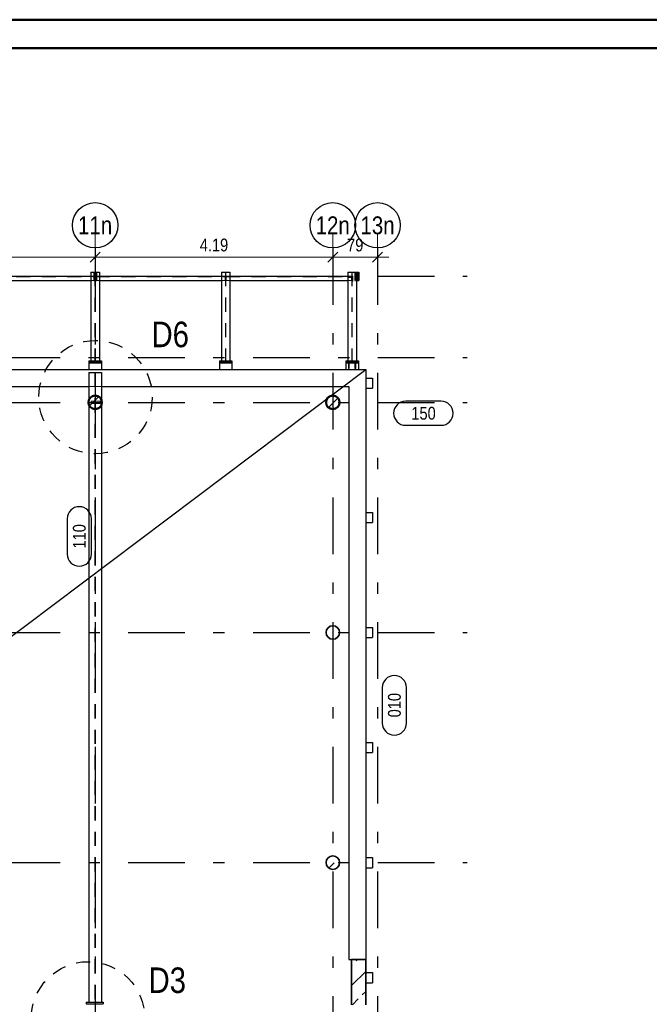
# Model space of a CAD drawing. Header units: millimetres. Extents: x -8.5 to 60.3, y 0 to 42.
# Tile 105 of 109: x 21.9 to 27.5, y 33.4 to 42. Entities that reach past the tile are written whole.
import ezdxf
from ezdxf.enums import TextEntityAlignment as Align

# ---------------------------------------------------------------- set-up
doc = ezdxf.new("R2010")
doc.units = ezdxf.units.MM
doc.linetypes.add('DASHDOTX2', pattern=[2, 1, -0.5, 0, -0.5])
doc.linetypes.add('HIDDEN', pattern=[0.375, 0.25, -0.125])
doc.layers.add('Achsen', color=7, linetype='Continuous', lineweight=20)
doc.layers.add('Pos.Nummern', color=7, linetype='Continuous', lineweight=20)
doc.styles.add('Arial Narrow', font='ARIALN.TTF')
doc.dimstyles.new('Arch_Strakon_dimstyle', dxfattribs={"dimtxt": 11.25, "dimasz": 1, "dimexe": 1.25, "dimexo": 0.0625, "dimgap": 1, "dimtad": 0, "dimdec": 3, "dimzin": 12, "dimdsep": 46, "dimtxsty": 'Arial Narrow', "dimblk": 'Arrowhead_Tick', "dimsah": 1, "dimcen": 0, "dimse1": 1, "dimse2": 1, "dimclrd": 6, "dimclrt": 3, "dimazin": 0, "dimtfac": 1, "dimtdec": 4, "dimtmove": 0, "dimatfit": 3, "dimldrblk": 'NONE', "dimfxl": 1, "dimtvp": 1, "dimtolj": 1, "dimtzin": 0, "dimlwd": 13, "dimarcsym": 2})
pattern_1 = [(45, (0, 0), (-0.1767767, 0.1767767), [0.125, -0.05]), (45, (-0.0884, 0.0884), (-0.1767767, 0.1767767), [])]

# ---------------------------------------------------------------- blocks, each defined once
blk = doc.blocks.new('Arrowhead_Tick')
at = {"color": 0, "linetype": 'Continuous', "lineweight": -2, "ltscale": 0.5}
for p, q in [((0, 20), (0, -10)), ((-1, 0), (0, 0)), ((10, 0), (0, 0))]:
    blk.add_line(p, q, dxfattribs=at)
at = {"color": 2, "linetype": 'Continuous', "lineweight": 35, "ltscale": 0.5}
blk.add_line((4.42, 4.42), (-4.42, -4.42), dxfattribs=at)
blk = doc.blocks.new('*D533')
at = {"color": 6, "linetype": 'Continuous', "lineweight": 13}
blk.add_line((20.3164, 39.9541), (22.5964, 39.9541), dxfattribs=at)
at = {"layer": 'Defpoints', "color": 0}
for p in [(20.3064, 40.036), (22.6064, 40.036), (22.6064, 39.9541)]:
    blk.add_point(p, dxfattribs=at)
at = {"color": 6, "lineweight": 13, "xscale": 0.01, "yscale": 0.01, "zscale": 0.01}
blk.add_blockref('Arrowhead_Tick', (22.6064, 39.9541), dxfattribs=at)
at = {"color": 6, "lineweight": 13, "xscale": 0.01, "yscale": 0.01, "zscale": 0.01, "rotation": 180}
blk.add_blockref('Arrowhead_Tick', (20.3064, 39.9541), dxfattribs=at)
at = {"color": 3, "lineweight": 0, "insert": (21.4564, 40.0616), "char_height": 0.1125, "attachment_point": 5, "style": 'Arial Narrow'}
blk.add_mtext('\\A1;4.60', dxfattribs=at)
blk = doc.blocks.new('_None')
blk = doc.blocks.new('*D534')
at = {"color": 6, "linetype": 'Continuous', "lineweight": 13}
blk.add_line((22.6164, 39.9541), (24.6914, 39.9541), dxfattribs=at)
at = {"layer": 'Defpoints', "color": 0}
for p in [(22.6064, 40.036), (24.7014, 40.036), (24.7014, 39.9541)]:
    blk.add_point(p, dxfattribs=at)
at = {"color": 6, "lineweight": 13, "xscale": 0.01, "yscale": 0.01, "zscale": 0.01}
blk.add_blockref('Arrowhead_Tick', (24.7014, 39.9541), dxfattribs=at)
at = {"color": 6, "lineweight": 13, "xscale": 0.01, "yscale": 0.01, "zscale": 0.01, "rotation": 180}
blk.add_blockref('Arrowhead_Tick', (22.6064, 39.9541), dxfattribs=at)
at = {"color": 3, "lineweight": 0, "insert": (23.6539, 40.0616), "char_height": 0.1125, "attachment_point": 5, "style": 'Arial Narrow'}
blk.add_mtext('\\A1;4.19', dxfattribs=at)
blk = doc.blocks.new('*D535')
at = {"color": 6, "linetype": 'Continuous', "lineweight": 13}
blk.add_line((24.7114, 39.9541), (25.0864, 39.9541), dxfattribs=at)
at = {"layer": 'Defpoints', "color": 0}
for p in [(24.7014, 40.036), (25.0964, 40.036), (25.0964, 39.9541)]:
    blk.add_point(p, dxfattribs=at)
at = {"color": 6, "lineweight": 13, "xscale": 0.01, "yscale": 0.01, "zscale": 0.01}
blk.add_blockref('Arrowhead_Tick', (25.0964, 39.9541), dxfattribs=at)
at = {"color": 6, "lineweight": 13, "xscale": 0.01, "yscale": 0.01, "zscale": 0.01, "rotation": 180}
blk.add_blockref('Arrowhead_Tick', (24.7014, 39.9541), dxfattribs=at)
at = {"color": 3, "lineweight": 0, "insert": (24.8989, 40.0616), "char_height": 0.1125, "attachment_point": 5, "style": 'Arial Narrow'}
blk.add_mtext('\\A1;79', dxfattribs=at)

msp = doc.modelspace()

# ---------------------------------------------------------------- hatches: boundary and pattern name
at = {"lineweight": 13}
h = msp.add_hatch(dxfattribs=at)
h.set_pattern_fill('bB', color=6, scale=0.01, angle=45, style=0, pattern_type=2)
h.set_pattern_definition(pattern_1)
h.paths.add_polyline_path([(22.666462, 38.673965), (22.666442, 38.67551), (22.666382, 38.677054), (22.666283, 38.678595), (22.666144, 38.680134), (22.665965, 38.681669), (22.665747, 38.683198), (22.66549, 38.684722), (22.665193, 38.686238), (22.664858, 38.687746), (22.664484, 38.689245), (22.664071, 38.690734), (22.66362, 38.692212), (22.663131, 38.693677), (22.662605, 38.69513), (22.662041, 38.696569), (22.661441, 38.697992), (22.660804, 38.6994), (22.660131, 38.700791), (22.659423, 38.702164), (22.658679, 38.703518), (22.657901, 38.704853), (22.657088, 38.706167), (22.656242, 38.70746), (22.655364, 38.70873), (22.654452, 38.709978), (22.653509, 38.711202), (22.652535, 38.712401), (22.65153, 38.713574), (22.650495, 38.714721), (22.649431, 38.715842), (22.648338, 38.716934), (22.647218, 38.717998), (22.646071, 38.719033), (22.644897, 38.720038), (22.643698, 38.721012), (22.642475, 38.721955), (22.641227, 38.722867), (22.639956, 38.723746), (22.638664, 38.724591), (22.637349, 38.725404), (22.636015, 38.726182), (22.63466, 38.726926), (22.633287, 38.727634), (22.631897, 38.728307), (22.630489, 38.728944), (22.629066, 38.729544), (22.627627, 38.730108), (22.626174, 38.730634), (22.624709, 38.731123), (22.623231, 38.731574), (22.621742, 38.731987), (22.620243, 38.732361), (22.618735, 38.732696), (22.617219, 38.732993), (22.615695, 38.73325), (22.614166, 38.733468), (22.612631, 38.733647), (22.611092, 38.733786), (22.609551, 38.733885), (22.608007, 38.733945), (22.606462, 38.733965), (22.604917, 38.733945), (22.603373, 38.733885), (22.601831, 38.733786), (22.600293, 38.733647), (22.598758, 38.733468), (22.597228, 38.73325), (22.595705, 38.732993), (22.594189, 38.732696), (22.592681, 38.732361), (22.591182, 38.731987), (22.589693, 38.731574), (22.588215, 38.731123), (22.586749, 38.730634), (22.585297, 38.730108), (22.583858, 38.729544), (22.582435, 38.728944), (22.581027, 38.728307), (22.579636, 38.727634), (22.578263, 38.726926), (22.576909, 38.726182), (22.575574, 38.725404), (22.57426, 38.724591), (22.572967, 38.723746), (22.571697, 38.722867), (22.570449, 38.721955), (22.569225, 38.721012), (22.568026, 38.720038), (22.566853, 38.719033), (22.565705, 38.717998), (22.564585, 38.716934), (22.563493, 38.715842), (22.562429, 38.714721), (22.561394, 38.713574), (22.560389, 38.712401), (22.559415, 38.711202), (22.558471, 38.709978), (22.55756, 38.70873), (22.556681, 38.70746), (22.555835, 38.706167), (22.555023, 38.704853), (22.554245, 38.703518), (22.553501, 38.702164), (22.552793, 38.700791), (22.55212, 38.6994), (22.551483, 38.697992), (22.550882, 38.696569), (22.550319, 38.69513), (22.549792, 38.693677), (22.549304, 38.692212), (22.548853, 38.690734), (22.54844, 38.689245), (22.548066, 38.687746), (22.547731, 38.686238), (22.547434, 38.684722), (22.547177, 38.683198), (22.546958, 38.681669), (22.54678, 38.680134), (22.546641, 38.678595), (22.546541, 38.677054), (22.546482, 38.67551), (22.546462, 38.673965), (22.546482, 38.67242), (22.546541, 38.670876), (22.546641, 38.669334), (22.54678, 38.667796), (22.546958, 38.666261), (22.547177, 38.664732), (22.547434, 38.663208), (22.547731, 38.661692), (22.548066, 38.660184), (22.54844, 38.658685), (22.548853, 38.657196), (22.549304, 38.655718), (22.549792, 38.654252), (22.550319, 38.6528), (22.550882, 38.651361), (22.551483, 38.649938), (22.55212, 38.64853), (22.552793, 38.647139), (22.553501, 38.645766), (22.554245, 38.644412), (22.555023, 38.643077), (22.555835, 38.641763), (22.556681, 38.64047), (22.55756, 38.6392), (22.558471, 38.637952), (22.559415, 38.636728), (22.560389, 38.635529), (22.561394, 38.634356), (22.562429, 38.633209), (22.563493, 38.632088), (22.564585, 38.630996), (22.565705, 38.629932), (22.566853, 38.628897), (22.568026, 38.627892), (22.569225, 38.626918), (22.570449, 38.625975), (22.571697, 38.625063), (22.572967, 38.624184), (22.57426, 38.623338), (22.575574, 38.622526), (22.576909, 38.621748), (22.578263, 38.621004), (22.579636, 38.620296), (22.581027, 38.619623), (22.582435, 38.618986), (22.583858, 38.618386), (22.585297, 38.617822), (22.586749, 38.617296), (22.588215, 38.616807), (22.589693, 38.616356), (22.591182, 38.615943), (22.592681, 38.615569), (22.594189, 38.615234), (22.595705, 38.614937), (22.597228, 38.61468), (22.598758, 38.614462), (22.600293, 38.614283), (22.601831, 38.614144), (22.603373, 38.614045), (22.604917, 38.613985), (22.606462, 38.613965), (22.608007, 38.613985), (22.609551, 38.614045), (22.611092, 38.614144), (22.612631, 38.614283), (22.614166, 38.614462), (22.615695, 38.61468), (22.617219, 38.614937), (22.618735, 38.615234), (22.620243, 38.615569), (22.621742, 38.615943), (22.623231, 38.616356), (22.624709, 38.616807), (22.626174, 38.617296), (22.627627, 38.617822), (22.629066, 38.618386), (22.630489, 38.618986), (22.631897, 38.619623), (22.633287, 38.620296), (22.63466, 38.621004), (22.636015, 38.621748), (22.637349, 38.622526), (22.638664, 38.623338), (22.639956, 38.624184), (22.641227, 38.625063), (22.642475, 38.625975), (22.643698, 38.626918), (22.644897, 38.627892), (22.646071, 38.628897), (22.647218, 38.629932), (22.648338, 38.630996), (22.649431, 38.632088), (22.650495, 38.633209), (22.65153, 38.634356), (22.652535, 38.635529), (22.653509, 38.636728), (22.654452, 38.637952), (22.655364, 38.6392), (22.656242, 38.64047), (22.657088, 38.641763), (22.657901, 38.643077), (22.658679, 38.644412), (22.659423, 38.645766), (22.660131, 38.647139), (22.660804, 38.64853), (22.661441, 38.649938), (22.662041, 38.651361), (22.662605, 38.6528), (22.663131, 38.654252), (22.66362, 38.655718), (22.664071, 38.657196), (22.664484, 38.658685), (22.664858, 38.660184), (22.665193, 38.661692), (22.66549, 38.663208), (22.665747, 38.664732), (22.665965, 38.666261), (22.666144, 38.667796), (22.666283, 38.669334), (22.666382, 38.670876), (22.666442, 38.67242)])
h = msp.add_hatch(dxfattribs=at)
h.set_pattern_fill('bB', color=6, scale=0.01, angle=45, style=0, pattern_type=2)
h.set_pattern_definition(pattern_1)
h.paths.add_polyline_path([(24.76144, 38.673965), (24.76142, 38.67551), (24.76136, 38.677054), (24.761261, 38.678595), (24.761122, 38.680134), (24.760943, 38.681669), (24.760725, 38.683198), (24.760468, 38.684722), (24.760171, 38.686238), (24.759836, 38.687746), (24.759461, 38.689245), (24.759049, 38.690734), (24.758598, 38.692212), (24.758109, 38.693677), (24.757583, 38.69513), (24.757019, 38.696569), (24.756419, 38.697992), (24.755782, 38.6994), (24.755109, 38.700791), (24.7544, 38.702164), (24.753657, 38.703518), (24.752879, 38.704853), (24.752066, 38.706167), (24.75122, 38.70746), (24.750341, 38.70873), (24.74943, 38.709978), (24.748487, 38.711202), (24.747513, 38.712401), (24.746508, 38.713574), (24.745473, 38.714721), (24.744409, 38.715842), (24.743316, 38.716934), (24.742196, 38.717998), (24.741049, 38.719033), (24.739875, 38.720038), (24.738676, 38.721012), (24.737453, 38.721955), (24.736205, 38.722867), (24.734934, 38.723746), (24.733641, 38.724591), (24.732327, 38.725404), (24.730993, 38.726182), (24.729638, 38.726926), (24.728265, 38.727634), (24.726875, 38.728307), (24.725467, 38.728944), (24.724043, 38.729544), (24.722605, 38.730108), (24.721152, 38.730634), (24.719687, 38.731123), (24.718209, 38.731574), (24.71672, 38.731987), (24.715221, 38.732361), (24.713713, 38.732696), (24.712197, 38.732993), (24.710673, 38.73325), (24.709144, 38.733468), (24.707609, 38.733647), (24.70607, 38.733786), (24.704528, 38.733885), (24.702985, 38.733945), (24.70144, 38.733965), (24.699895, 38.733945), (24.698351, 38.733885), (24.696809, 38.733786), (24.69527, 38.733647), (24.693736, 38.733468), (24.692206, 38.73325), (24.690683, 38.732993), (24.689167, 38.732696), (24.687658, 38.732361), (24.686159, 38.731987), (24.684671, 38.731574), (24.683193, 38.731123), (24.681727, 38.730634), (24.680275, 38.730108), (24.678836, 38.729544), (24.677412, 38.728944), (24.676005, 38.728307), (24.674614, 38.727634), (24.673241, 38.726926), (24.671887, 38.726182), (24.670552, 38.725404), (24.669238, 38.724591), (24.667945, 38.723746), (24.666674, 38.722867), (24.665427, 38.721955), (24.664203, 38.721012), (24.663004, 38.720038), (24.661831, 38.719033), (24.660683, 38.717998), (24.659563, 38.716934), (24.658471, 38.715842), (24.657407, 38.714721), (24.656372, 38.713574), (24.655367, 38.712401), (24.654393, 38.711202), (24.653449, 38.709978), (24.652538, 38.70873), (24.651659, 38.70746), (24.650813, 38.706167), (24.650001, 38.704853), (24.649223, 38.703518), (24.648479, 38.702164), (24.647771, 38.700791), (24.647098, 38.6994), (24.646461, 38.697992), (24.64586, 38.696569), (24.645297, 38.69513), (24.64477, 38.693677), (24.644282, 38.692212), (24.643831, 38.690734), (24.643418, 38.689245), (24.643044, 38.687746), (24.642708, 38.686238), (24.642412, 38.684722), (24.642154, 38.683198), (24.641936, 38.681669), (24.641758, 38.680134), (24.641619, 38.678595), (24.641519, 38.677054), (24.64146, 38.67551), (24.64144, 38.673965), (24.64146, 38.67242), (24.641519, 38.670876), (24.641619, 38.669334), (24.641758, 38.667796), (24.641936, 38.666261), (24.642154, 38.664732), (24.642412, 38.663208), (24.642708, 38.661692), (24.643044, 38.660184), (24.643418, 38.658685), (24.643831, 38.657196), (24.644282, 38.655718), (24.64477, 38.654252), (24.645297, 38.6528), (24.64586, 38.651361), (24.646461, 38.649938), (24.647098, 38.64853), (24.647771, 38.647139), (24.648479, 38.645766), (24.649223, 38.644412), (24.650001, 38.643077), (24.650813, 38.641763), (24.651659, 38.64047), (24.652538, 38.6392), (24.653449, 38.637952), (24.654393, 38.636728), (24.655367, 38.635529), (24.656372, 38.634356), (24.657407, 38.633209), (24.658471, 38.632088), (24.659563, 38.630996), (24.660683, 38.629932), (24.661831, 38.628897), (24.663004, 38.627892), (24.664203, 38.626918), (24.665427, 38.625975), (24.666674, 38.625063), (24.667945, 38.624184), (24.669238, 38.623338), (24.670552, 38.622526), (24.671887, 38.621748), (24.673241, 38.621004), (24.674614, 38.620296), (24.676005, 38.619623), (24.677412, 38.618986), (24.678836, 38.618386), (24.680275, 38.617822), (24.681727, 38.617296), (24.683193, 38.616807), (24.684671, 38.616356), (24.686159, 38.615943), (24.687658, 38.615569), (24.689167, 38.615234), (24.690683, 38.614937), (24.692206, 38.61468), (24.693736, 38.614462), (24.69527, 38.614283), (24.696809, 38.614144), (24.698351, 38.614045), (24.699895, 38.613985), (24.70144, 38.613965), (24.702985, 38.613985), (24.704528, 38.614045), (24.70607, 38.614144), (24.707609, 38.614283), (24.709144, 38.614462), (24.710673, 38.61468), (24.712197, 38.614937), (24.713713, 38.615234), (24.715221, 38.615569), (24.71672, 38.615943), (24.718209, 38.616356), (24.719687, 38.616807), (24.721152, 38.617296), (24.722605, 38.617822), (24.724043, 38.618386), (24.725467, 38.618986), (24.726875, 38.619623), (24.728265, 38.620296), (24.729638, 38.621004), (24.730993, 38.621748), (24.732327, 38.622526), (24.733641, 38.623338), (24.734934, 38.624184), (24.736205, 38.625063), (24.737453, 38.625975), (24.738676, 38.626918), (24.739875, 38.627892), (24.741049, 38.628897), (24.742196, 38.629932), (24.743316, 38.630996), (24.744409, 38.632088), (24.745473, 38.633209), (24.746508, 38.634356), (24.747513, 38.635529), (24.748487, 38.636728), (24.74943, 38.637952), (24.750341, 38.6392), (24.75122, 38.64047), (24.752066, 38.641763), (24.752879, 38.643077), (24.753657, 38.644412), (24.7544, 38.645766), (24.755109, 38.647139), (24.755782, 38.64853), (24.756419, 38.649938), (24.757019, 38.651361), (24.757583, 38.6528), (24.758109, 38.654252), (24.758598, 38.655718), (24.759049, 38.657196), (24.759461, 38.658685), (24.759836, 38.660184), (24.760171, 38.661692), (24.760468, 38.663208), (24.760725, 38.664732), (24.760943, 38.666261), (24.761122, 38.667796), (24.761261, 38.669334), (24.76136, 38.670876), (24.76142, 38.67242)])
h = msp.add_hatch(dxfattribs=at)
h.set_pattern_fill('bB', color=6, scale=0.01, angle=45, style=0, pattern_type=2)
h.set_pattern_definition(pattern_1)
h.paths.add_polyline_path([(24.76164, 36.643962), (24.76162, 36.645507), (24.76156, 36.647051), (24.761461, 36.648592), (24.761322, 36.650131), (24.761143, 36.651666), (24.760925, 36.653195), (24.760668, 36.654719), (24.760371, 36.656235), (24.760036, 36.657743), (24.759661, 36.659242), (24.759249, 36.660731), (24.758798, 36.662209), (24.758309, 36.663674), (24.757783, 36.665127), (24.757219, 36.666565), (24.756619, 36.667989), (24.755982, 36.669397), (24.755309, 36.670787), (24.7546, 36.67216), (24.753857, 36.673515), (24.753079, 36.674849), (24.752266, 36.676164), (24.75142, 36.677456), (24.750541, 36.678727), (24.74963, 36.679975), (24.748687, 36.681198), (24.747713, 36.682397), (24.746708, 36.683571), (24.745673, 36.684718), (24.744609, 36.685838), (24.743516, 36.686931), (24.742396, 36.687995), (24.741249, 36.68903), (24.740075, 36.690035), (24.738876, 36.691009), (24.737653, 36.691952), (24.736405, 36.692864), (24.735134, 36.693742), (24.733841, 36.694588), (24.732527, 36.695401), (24.731193, 36.696179), (24.729838, 36.696923), (24.728465, 36.697631), (24.727075, 36.698304), (24.725667, 36.698941), (24.724243, 36.699541), (24.722805, 36.700105), (24.721352, 36.700631), (24.719887, 36.70112), (24.718409, 36.701571), (24.71692, 36.701983), (24.715421, 36.702358), (24.713913, 36.702693), (24.712397, 36.70299), (24.710873, 36.703247), (24.709344, 36.703465), (24.707809, 36.703644), (24.70627, 36.703783), (24.704728, 36.703882), (24.703185, 36.703942), (24.70164, 36.703962), (24.700095, 36.703942), (24.698551, 36.703882), (24.697009, 36.703783), (24.69547, 36.703644), (24.693936, 36.703465), (24.692406, 36.703247), (24.690883, 36.70299), (24.689367, 36.702693), (24.687858, 36.702358), (24.686359, 36.701983), (24.684871, 36.701571), (24.683393, 36.70112), (24.681927, 36.700631), (24.680475, 36.700105), (24.679036, 36.699541), (24.677612, 36.698941), (24.676205, 36.698304), (24.674814, 36.697631), (24.673441, 36.696923), (24.672087, 36.696179), (24.670752, 36.695401), (24.669438, 36.694588), (24.668145, 36.693742), (24.666874, 36.692864), (24.665627, 36.691952), (24.664403, 36.691009), (24.663204, 36.690035), (24.662031, 36.68903), (24.660883, 36.687995), (24.659763, 36.686931), (24.658671, 36.685838), (24.657607, 36.684718), (24.656572, 36.683571), (24.655567, 36.682397), (24.654593, 36.681198), (24.653649, 36.679975), (24.652738, 36.678727), (24.651859, 36.677456), (24.651013, 36.676164), (24.650201, 36.674849), (24.649423, 36.673515), (24.648679, 36.67216), (24.647971, 36.670787), (24.647298, 36.669397), (24.646661, 36.667989), (24.64606, 36.666565), (24.645497, 36.665127), (24.64497, 36.663674), (24.644482, 36.662209), (24.644031, 36.660731), (24.643618, 36.659242), (24.643244, 36.657743), (24.642908, 36.656235), (24.642612, 36.654719), (24.642354, 36.653195), (24.642136, 36.651666), (24.641958, 36.650131), (24.641819, 36.648592), (24.641719, 36.647051), (24.64166, 36.645507), (24.64164, 36.643962), (24.64166, 36.642417), (24.641719, 36.640873), (24.641819, 36.639331), (24.641958, 36.637793), (24.642136, 36.636258), (24.642354, 36.634728), (24.642612, 36.633205), (24.642908, 36.631689), (24.643244, 36.630181), (24.643618, 36.628682), (24.644031, 36.627193), (24.644482, 36.625715), (24.64497, 36.624249), (24.645497, 36.622797), (24.64606, 36.621358), (24.646661, 36.619935), (24.647298, 36.618527), (24.647971, 36.617136), (24.648679, 36.615763), (24.649423, 36.614409), (24.650201, 36.613074), (24.651013, 36.61176), (24.651859, 36.610467), (24.652738, 36.609197), (24.653649, 36.607949), (24.654593, 36.606725), (24.655567, 36.605526), (24.656572, 36.604353), (24.657607, 36.603205), (24.658671, 36.602085), (24.659763, 36.600993), (24.660883, 36.599929), (24.662031, 36.598894), (24.663204, 36.597889), (24.664403, 36.596915), (24.665627, 36.595971), (24.666874, 36.59506), (24.668145, 36.594181), (24.669438, 36.593335), (24.670752, 36.592523), (24.672087, 36.591745), (24.673441, 36.591001), (24.674814, 36.590293), (24.676205, 36.58962), (24.677612, 36.588983), (24.679036, 36.588382), (24.680475, 36.587819), (24.681927, 36.587292), (24.683393, 36.586804), (24.684871, 36.586353), (24.686359, 36.58594), (24.687858, 36.585566), (24.689367, 36.58523), (24.690883, 36.584934), (24.692406, 36.584677), (24.693936, 36.584458), (24.69547, 36.58428), (24.697009, 36.584141), (24.698551, 36.584041), (24.700095, 36.583982), (24.70164, 36.583962), (24.703185, 36.583982), (24.704728, 36.584041), (24.70627, 36.584141), (24.707809, 36.58428), (24.709344, 36.584458), (24.710873, 36.584677), (24.712397, 36.584934), (24.713913, 36.58523), (24.715421, 36.585566), (24.71692, 36.58594), (24.718409, 36.586353), (24.719887, 36.586804), (24.721352, 36.587292), (24.722805, 36.587819), (24.724243, 36.588382), (24.725667, 36.588983), (24.727075, 36.58962), (24.728465, 36.590293), (24.729838, 36.591001), (24.731193, 36.591745), (24.732527, 36.592523), (24.733841, 36.593335), (24.735134, 36.594181), (24.736405, 36.59506), (24.737653, 36.595971), (24.738876, 36.596915), (24.740075, 36.597889), (24.741249, 36.598894), (24.742396, 36.599929), (24.743516, 36.600993), (24.744609, 36.602085), (24.745673, 36.603205), (24.746708, 36.604353), (24.747713, 36.605526), (24.748687, 36.606725), (24.74963, 36.607949), (24.750541, 36.609197), (24.75142, 36.610467), (24.752266, 36.61176), (24.753079, 36.613074), (24.753857, 36.614409), (24.7546, 36.615763), (24.755309, 36.617136), (24.755982, 36.618527), (24.756619, 36.619935), (24.757219, 36.621358), (24.757783, 36.622797), (24.758309, 36.624249), (24.758798, 36.625715), (24.759249, 36.627193), (24.759661, 36.628682), (24.760036, 36.630181), (24.760371, 36.631689), (24.760668, 36.633205), (24.760925, 36.634728), (24.761143, 36.636258), (24.761322, 36.637793), (24.761461, 36.639331), (24.76156, 36.640873), (24.76162, 36.642417)])
h = msp.add_hatch(dxfattribs=at)
h.set_pattern_fill('bB', color=6, scale=0.01, angle=45, style=0, pattern_type=2)
h.set_pattern_definition(pattern_1)
h.paths.add_polyline_path([(24.76164, 34.613959), (24.76162, 34.615504), (24.76156, 34.617047), (24.761461, 34.618589), (24.761322, 34.620128), (24.761143, 34.621663), (24.760925, 34.623192), (24.760668, 34.624716), (24.760371, 34.626232), (24.760036, 34.62774), (24.759661, 34.629239), (24.759249, 34.630728), (24.758798, 34.632206), (24.758309, 34.633671), (24.757783, 34.635124), (24.757219, 34.636562), (24.756619, 34.637986), (24.755982, 34.639394), (24.755309, 34.640784), (24.7546, 34.642157), (24.753857, 34.643512), (24.753079, 34.644846), (24.752266, 34.64616), (24.75142, 34.647453), (24.750541, 34.648724), (24.74963, 34.649972), (24.748687, 34.651195), (24.747713, 34.652394), (24.746708, 34.653568), (24.745673, 34.654715), (24.744609, 34.655835), (24.743516, 34.656928), (24.742396, 34.657992), (24.741249, 34.659027), (24.740075, 34.660032), (24.738876, 34.661006), (24.737653, 34.661949), (24.736405, 34.66286), (24.735134, 34.663739), (24.733841, 34.664585), (24.732527, 34.665398), (24.731193, 34.666176), (24.729838, 34.666919), (24.728465, 34.667628), (24.727075, 34.668301), (24.725667, 34.668938), (24.724243, 34.669538), (24.722805, 34.670102), (24.721352, 34.670628), (24.719887, 34.671117), (24.718409, 34.671568), (24.71692, 34.67198), (24.715421, 34.672355), (24.713913, 34.67269), (24.712397, 34.672987), (24.710873, 34.673244), (24.709344, 34.673462), (24.707809, 34.673641), (24.70627, 34.67378), (24.704728, 34.673879), (24.703185, 34.673939), (24.70164, 34.673959), (24.700095, 34.673939), (24.698551, 34.673879), (24.697009, 34.67378), (24.69547, 34.673641), (24.693936, 34.673462), (24.692406, 34.673244), (24.690883, 34.672987), (24.689367, 34.67269), (24.687858, 34.672355), (24.686359, 34.67198), (24.684871, 34.671568), (24.683393, 34.671117), (24.681927, 34.670628), (24.680475, 34.670102), (24.679036, 34.669538), (24.677612, 34.668938), (24.676205, 34.668301), (24.674814, 34.667628), (24.673441, 34.666919), (24.672087, 34.666176), (24.670752, 34.665398), (24.669438, 34.664585), (24.668145, 34.663739), (24.666874, 34.66286), (24.665627, 34.661949), (24.664403, 34.661006), (24.663204, 34.660032), (24.662031, 34.659027), (24.660883, 34.657992), (24.659763, 34.656928), (24.658671, 34.655835), (24.657607, 34.654715), (24.656572, 34.653568), (24.655567, 34.652394), (24.654593, 34.651195), (24.653649, 34.649972), (24.652738, 34.648724), (24.651859, 34.647453), (24.651013, 34.64616), (24.650201, 34.644846), (24.649423, 34.643512), (24.648679, 34.642157), (24.647971, 34.640784), (24.647298, 34.639394), (24.646661, 34.637986), (24.64606, 34.636562), (24.645497, 34.635124), (24.64497, 34.633671), (24.644482, 34.632206), (24.644031, 34.630728), (24.643618, 34.629239), (24.643244, 34.62774), (24.642908, 34.626232), (24.642612, 34.624716), (24.642354, 34.623192), (24.642136, 34.621663), (24.641958, 34.620128), (24.641819, 34.618589), (24.641719, 34.617047), (24.64166, 34.615504), (24.64164, 34.613959), (24.64166, 34.612414), (24.641719, 34.61087), (24.641819, 34.609328), (24.641958, 34.607789), (24.642136, 34.606255), (24.642354, 34.604725), (24.642612, 34.603202), (24.642908, 34.601686), (24.643244, 34.600177), (24.643618, 34.598678), (24.644031, 34.59719), (24.644482, 34.595712), (24.64497, 34.594246), (24.645497, 34.592794), (24.64606, 34.591355), (24.646661, 34.589931), (24.647298, 34.588524), (24.647971, 34.587133), (24.648679, 34.58576), (24.649423, 34.584406), (24.650201, 34.583071), (24.651013, 34.581757), (24.651859, 34.580464), (24.652738, 34.579193), (24.653649, 34.577946), (24.654593, 34.576722), (24.655567, 34.575523), (24.656572, 34.57435), (24.657607, 34.573202), (24.658671, 34.572082), (24.659763, 34.57099), (24.660883, 34.569926), (24.662031, 34.568891), (24.663204, 34.567886), (24.664403, 34.566911), (24.665627, 34.565968), (24.666874, 34.565057), (24.668145, 34.564178), (24.669438, 34.563332), (24.670752, 34.56252), (24.672087, 34.561742), (24.673441, 34.560998), (24.674814, 34.560289), (24.676205, 34.559617), (24.677612, 34.55898), (24.679036, 34.558379), (24.680475, 34.557816), (24.681927, 34.557289), (24.683393, 34.556801), (24.684871, 34.55635), (24.686359, 34.555937), (24.687858, 34.555563), (24.689367, 34.555227), (24.690883, 34.554931), (24.692406, 34.554673), (24.693936, 34.554455), (24.69547, 34.554277), (24.697009, 34.554138), (24.698551, 34.554038), (24.700095, 34.553979), (24.70164, 34.553959), (24.703185, 34.553979), (24.704728, 34.554038), (24.70627, 34.554138), (24.707809, 34.554277), (24.709344, 34.554455), (24.710873, 34.554673), (24.712397, 34.554931), (24.713913, 34.555227), (24.715421, 34.555563), (24.71692, 34.555937), (24.718409, 34.55635), (24.719887, 34.556801), (24.721352, 34.557289), (24.722805, 34.557816), (24.724243, 34.558379), (24.725667, 34.55898), (24.727075, 34.559617), (24.728465, 34.560289), (24.729838, 34.560998), (24.731193, 34.561742), (24.732527, 34.56252), (24.733841, 34.563332), (24.735134, 34.564178), (24.736405, 34.565057), (24.737653, 34.565968), (24.738876, 34.566911), (24.740075, 34.567886), (24.741249, 34.568891), (24.742396, 34.569926), (24.743516, 34.57099), (24.744609, 34.572082), (24.745673, 34.573202), (24.746708, 34.57435), (24.747713, 34.575523), (24.748687, 34.576722), (24.74963, 34.577946), (24.750541, 34.579193), (24.75142, 34.580464), (24.752266, 34.581757), (24.753079, 34.583071), (24.753857, 34.584406), (24.7546, 34.58576), (24.755309, 34.587133), (24.755982, 34.588524), (24.756619, 34.589931), (24.757219, 34.591355), (24.757783, 34.592794), (24.758309, 34.594246), (24.758798, 34.595712), (24.759249, 34.59719), (24.759661, 34.598678), (24.760036, 34.600177), (24.760371, 34.601686), (24.760668, 34.603202), (24.760925, 34.604725), (24.761143, 34.606255), (24.761322, 34.607789), (24.761461, 34.609328), (24.76156, 34.61087), (24.76162, 34.612414)])
h = msp.add_hatch(dxfattribs=at)
h.set_pattern_fill('bB', color=6, scale=0.01, angle=45, style=0, pattern_type=2)
h.set_pattern_definition(pattern_1)
h.paths.add_polyline_path([(24.991608, 33.758977), (24.991608, 33.358977), (24.866608, 33.358977), (24.866608, 33.758977)])

# ---------------------------------------------------------------- linework, layer by layer
at = {"color": 4, "linetype": 'Continuous', "lineweight": 50}
for p, q in [((59.45, 42.05), (0, 42.05)), ((59.2, 41.8), (1, 41.8))]:
    msp.add_line(p, q, dxfattribs=at)
at = {"color": 6, "linetype": 'HIDDEN', "lineweight": 13, "ltscale": 0.5}
for p, q in [((21.460687, 39.782142), (22.602187, 39.782142)), ((22.568962, 39.786392), (22.602187, 39.786392)), ((22.595138, 39.789642), (22.600138, 39.789642)), ((22.595138, 39.783142), (22.600138, 39.783142)), ((22.602187, 39.786392), (22.602187, 39.748892)), ((22.604687, 39.823892), (22.604687, 39.041467)), ((22.608237, 39.823892), (22.608237, 39.041467)), ((22.610737, 39.786392), (22.643962, 39.786392)), ((22.610737, 39.786392), (22.610737, 39.748892)), ((22.610737, 39.782142), (23.752187, 39.782142)), ((22.613138, 39.789642), (22.618138, 39.789642)), ((22.613138, 39.783142), (22.618138, 39.783142)), ((23.718962, 39.786392), (23.752187, 39.786392)), ((23.752187, 39.786392), (23.752187, 39.748892)), ((23.754687, 39.823892), (23.754687, 39.041467)), ((23.758237, 39.823892), (23.758237, 39.041467)), ((23.760737, 39.786392), (23.793962, 39.786392)), ((23.760737, 39.786392), (23.760737, 39.748892)), ((23.760737, 39.782142), (24.867354, 39.782142)), ((24.834129, 39.786392), (24.867354, 39.786392)), ((24.839663, 39.782142), (24.839663, 39.777142)), ((24.849913, 39.782142), (24.849913, 39.777142)), ((24.859413, 39.782142), (24.859413, 39.777142)), ((24.867354, 39.786392), (24.867354, 39.748892)), ((24.867354, 39.782142), (24.869663, 39.782142)), ((24.869663, 39.782142), (24.869663, 39.777142)), ((24.869854, 39.823892), (24.869854, 39.041467)), ((24.873404, 39.823892), (24.873404, 39.041467)), ((24.873404, 39.786392), (24.878404, 39.786392)), ((24.878404, 39.786392), (24.878404, 39.743892)), ((24.895138, 39.789642), (24.900138, 39.789642)), ((24.895138, 39.783142), (24.900138, 39.783142)), ((24.913138, 39.789642), (24.918138, 39.789642)), ((24.913138, 39.783142), (24.918138, 39.783142)), ((22.568962, 39.748892), (22.595138, 39.748892)), ((22.600138, 39.748892), (22.602187, 39.748892)), ((22.610737, 39.748892), (22.613138, 39.748892)), ((22.618138, 39.748892), (22.643962, 39.748892)), ((23.718962, 39.748892), (23.752187, 39.748892)), ((23.760737, 39.748892), (23.793962, 39.748892)), ((24.834129, 39.748892), (24.867354, 39.748892)), ((24.839663, 39.777142), (24.869663, 39.777142)), ((24.873404, 39.743892), (24.878404, 39.743892)), ((22.568962, 39.041467), (22.604687, 39.041467)), ((22.608237, 39.041467), (22.643962, 39.041467)), ((23.718962, 39.041467), (23.754687, 39.041467)), ((23.758237, 39.041467), (23.793962, 39.041467)), ((24.834129, 39.041467), (24.869854, 39.041467)), ((24.838877, 39.041467), (24.838877, 39.031467)), ((24.838877, 39.031467), (24.838877, 39.028967)), ((24.838877, 39.028967), (24.839181, 39.028967)), ((24.839127, 39.028967), (24.839127, 39.023967)), ((24.839127, 39.023967), (24.839127, 38.973967)), ((24.839181, 39.028967), (24.840048, 39.028967)), ((24.840048, 39.028967), (24.841346, 39.028967)), ((24.841346, 39.028967), (24.842873, 39.028967)), ((24.842873, 39.028967), (24.844407, 39.028967)), ((24.844407, 39.028967), (24.845705, 39.028967)), ((24.845705, 39.028967), (24.846572, 39.028967)), ((24.846572, 39.028967), (24.846877, 39.028967)), ((24.846627, 39.028967), (24.846627, 39.023967)), ((24.846627, 39.023967), (24.846627, 38.973967)), ((24.846877, 39.041467), (24.846877, 39.031467)), ((24.846877, 39.031467), (24.846877, 39.028967)), ((24.873404, 39.041467), (24.909129, 39.041467)), ((24.896377, 39.041467), (24.896377, 39.031467)), ((24.896377, 39.031467), (24.896377, 39.028967)), ((24.896377, 39.028967), (24.896681, 39.028967)), ((24.896627, 39.028967), (24.896627, 39.023967)), ((24.896627, 39.023967), (24.896627, 38.973967)), ((24.896681, 39.028967), (24.897548, 39.028967)), ((24.897548, 39.028967), (24.898846, 39.028967)), ((24.898846, 39.028967), (24.900373, 39.028967)), ((24.900373, 39.028967), (24.901907, 39.028967)), ((24.901907, 39.028967), (24.903205, 39.028967)), ((24.903205, 39.028967), (24.904072, 39.028967)), ((24.904072, 39.028967), (24.904377, 39.028967)), ((24.904127, 39.028967), (24.904127, 39.023967)), ((24.904127, 39.023967), (24.904127, 38.973967)), ((24.904377, 39.041467), (24.904377, 39.031467)), ((24.904377, 39.031467), (24.904377, 39.028967)), ((22.551235, 38.935798), (22.603235, 38.935798)), ((22.603235, 38.935798), (22.603235, 33.381477)), ((22.609235, 38.935798), (22.661235, 38.935798)), ((22.609235, 38.935798), (22.609235, 33.381477)), ((24.839414, 38.973967), (24.839127, 38.973967)), ((24.839411, 38.973962), (24.839127, 38.973962)), ((24.840223, 38.973966), (24.839411, 38.973966)), ((24.839414, 38.973968), (24.840228, 38.973968)), ((24.841438, 38.973967), (24.840223, 38.973966)), ((24.840228, 38.973967), (24.841445, 38.973967)), ((24.842881, 38.973967), (24.841438, 38.973967)), ((24.841445, 38.973884), (24.842873, 38.973884)), ((24.842873, 38.973884), (24.844309, 38.973884)), ((24.844315, 38.973967), (24.842881, 38.973967)), ((24.844309, 38.973967), (24.845526, 38.973967)), ((24.845531, 38.973966), (24.844315, 38.973967)), ((24.845526, 38.973968), (24.84634, 38.973968)), ((24.846343, 38.973966), (24.845531, 38.973966)), ((24.846627, 38.973967), (24.84634, 38.973967)), ((24.846627, 38.973963), (24.846343, 38.973963)), ((24.896911, 38.973967), (24.896627, 38.973967)), ((24.896914, 38.973964), (24.896627, 38.973964)), ((24.897723, 38.973967), (24.896911, 38.973967)), ((24.896914, 38.973967), (24.897728, 38.973967)), ((24.898938, 38.973967), (24.897723, 38.973967)), ((24.897728, 38.973967), (24.898945, 38.973967)), ((24.900381, 38.973967), (24.898938, 38.973967)), ((24.898945, 38.973884), (24.900373, 38.973884)), ((24.900373, 38.973884), (24.901809, 38.973884)), ((24.901815, 38.973967), (24.900381, 38.973967)), ((24.901809, 38.973967), (24.903026, 38.973967)), ((24.903031, 38.973967), (24.901815, 38.973967)), ((24.903026, 38.973967), (24.90384, 38.973967)), ((24.903843, 38.973967), (24.903031, 38.973967)), ((24.904127, 38.973963), (24.90384, 38.973963)), ((24.904127, 38.973967), (24.903843, 38.973967)), ((22.603235, 38.878966), (22.609235, 38.878966)), ((22.551235, 38.813986), (22.661235, 38.813986)), ((22.551235, 38.697311), (22.551235, 38.650619)), ((22.569681, 38.684054), (22.649681, 38.684055)), ((22.569681, 38.683965), (22.569681, 38.663965)), ((22.569681, 38.663965), (22.649681, 38.663965)), ((22.649681, 38.683965), (22.649681, 38.663965)), ((22.661235, 38.69816), (22.661235, 38.64977))]:
    msp.add_line(p, q, dxfattribs=at)
at = {"color": 3, "linetype": 'Continuous', "lineweight": 25}
for p, q in [((13.443188, 30.266415), (24.991608, 38.963967)), ((22.359979, 37.647395), (22.359979, 37.33477)), ((22.572479, 37.33477), (22.572479, 37.647395))]:
    msp.add_line(p, q, dxfattribs=at)
at = {"color": 2, "linetype": 'Continuous', "lineweight": 35}
for p, q in [((24.866608, 33.758977), (24.991608, 33.758977)), ((24.866608, 33.758977), (24.866608, 33.358977)), ((24.991608, 33.758977), (24.991608, 33.358977))]:
    msp.add_line(p, q, dxfattribs=at)
at = {"color": 3, "linetype": 'HIDDEN', "lineweight": 25, "ltscale": 0.5}
for centre in [(22.60902, 38.720285), (22.54376, 33.239889)]:
    msp.add_circle(centre, 0.5, dxfattribs=at)
at = {"color": 4, "linetype": 'Continuous', "lineweight": 50}
for centre in [(22.606462, 38.673965), (24.70144, 38.673965)]:
    msp.add_circle(centre, 0.06, dxfattribs=at)
at = {"color": 2, "linetype": 'Continuous', "lineweight": 35}
for centre in [(24.70164, 36.643962), (24.70164, 34.613959)]:
    msp.add_circle(centre, 0.06, dxfattribs=at)
at = {"color": 3, "linetype": 'Continuous', "lineweight": 25}
for centre, start, end in [((22.466229, 37.647395), 0, 180), ((22.466229, 37.33477), 180, 0)]:
    msp.add_arc(centre, 0.10625, start, end, dxfattribs=at)
at = {"layer": 'Achsen', "color": 3, "linetype": 'DASHDOTX2', "lineweight": 25, "ltscale": 0.5}
for p, q in [((22.606433, 40.036001), (22.606433, 26.960845)), ((24.701433, 40.036001), (24.701433, 26.960845)), ((25.096433, 40.036001), (25.096433, 26.960845)), ((3.097933, 39.786415), (25.88538, 39.786415)), ((3.097933, 39.068915), (25.88538, 39.068915)), ((3.097933, 38.673915), (25.88538, 38.673915)), ((3.097933, 36.643915), (25.88538, 36.643915)), ((3.097933, 34.613915), (25.88538, 34.613915))]:
    msp.add_line(p, q, dxfattribs=at)
at = {"layer": 'Achsen', "color": 3, "linetype": 'Continuous', "lineweight": 25}
for p, q in [((21.493912, 39.786392), (22.568962, 39.786392)), ((22.568962, 39.823892), (22.595138, 39.823892)), ((22.568962, 39.823892), (22.568962, 39.041467)), ((22.595138, 39.823892), (22.600138, 39.823892)), ((22.595138, 39.823892), (22.595138, 39.748892)), ((22.600138, 39.823892), (22.613138, 39.823892)), ((22.600138, 39.823892), (22.600138, 39.748892)), ((22.613138, 39.823892), (22.618138, 39.823892)), ((22.613138, 39.823892), (22.613138, 39.748892)), ((22.618138, 39.823892), (22.643962, 39.823892)), ((22.618138, 39.823892), (22.618138, 39.748892)), ((22.643962, 39.823892), (22.643962, 39.041467)), ((22.643962, 39.786392), (23.718962, 39.786392)), ((23.718962, 39.823892), (23.793962, 39.823892)), ((23.718962, 39.823892), (23.718962, 39.041467)), ((23.793962, 39.823892), (23.793962, 39.041467)), ((23.793962, 39.786392), (24.834129, 39.786392)), ((24.834129, 39.823892), (24.895138, 39.823892)), ((24.834129, 39.823892), (24.834129, 39.041467)), ((24.895138, 39.823892), (24.900138, 39.823892)), ((24.895138, 39.823892), (24.895138, 39.748892)), ((24.900138, 39.823892), (24.909129, 39.823892)), ((24.900138, 39.823892), (24.900138, 39.748892)), ((24.909129, 39.823892), (24.913138, 39.823892)), ((24.909129, 39.823892), (24.909129, 39.041467)), ((24.913138, 39.823892), (24.918138, 39.823892)), ((24.913138, 39.823892), (24.913138, 39.748892)), ((24.918138, 39.823892), (24.931438, 39.823892)), ((24.918138, 39.823892), (24.918138, 39.748892)), ((24.931438, 39.823892), (24.931438, 39.748892)), ((21.493912, 39.748892), (22.568962, 39.748892)), ((22.595138, 39.748892), (22.600138, 39.748892)), ((22.613138, 39.748892), (22.618138, 39.748892)), ((22.643962, 39.748892), (23.718962, 39.748892)), ((23.793962, 39.748892), (24.834129, 39.748892)), ((24.895138, 39.748892), (24.900138, 39.748892)), ((24.909129, 39.748892), (24.913138, 39.748892)), ((24.913138, 39.748892), (24.918138, 39.748892)), ((24.918138, 39.748892), (24.931438, 39.748892)), ((22.551446, 39.023967), (22.661437, 39.023967)), ((22.551462, 39.041467), (22.568962, 39.041467)), ((22.551462, 39.041467), (22.551462, 39.031467)), ((22.551462, 39.031467), (22.661462, 39.031467)), ((22.551462, 39.031467), (22.551462, 39.023967)), ((22.551462, 39.023967), (22.551462, 38.963965)), ((22.643962, 39.041467), (22.661462, 39.041467)), ((22.661462, 39.041467), (22.661462, 39.031467)), ((22.661462, 39.031467), (22.661462, 39.023967)), ((22.661462, 39.023967), (22.661462, 38.963965)), ((23.701446, 39.023967), (23.811437, 39.023967)), ((23.701462, 39.041467), (23.718962, 39.041467)), ((23.701462, 39.041467), (23.701462, 39.031467)), ((23.701462, 39.031467), (23.811462, 39.031467)), ((23.701462, 39.031467), (23.701462, 39.023967)), ((23.701462, 39.023967), (23.701462, 38.963965)), ((23.793962, 39.041467), (23.811462, 39.041467)), ((23.811462, 39.041467), (23.811462, 39.031467)), ((23.811462, 39.031467), (23.811462, 39.023967)), ((23.811462, 39.023967), (23.811462, 38.963965)), ((24.816613, 39.023967), (24.926603, 39.023967)), ((24.816629, 39.041467), (24.834129, 39.041467)), ((24.816629, 39.041467), (24.816629, 39.031467)), ((24.816629, 39.031467), (24.926629, 39.031467)), ((24.816629, 39.031467), (24.816629, 39.023967)), ((24.816629, 39.023967), (24.816629, 38.963965)), ((24.909129, 39.041467), (24.926629, 39.041467)), ((24.926629, 39.041467), (24.926629, 39.031467)), ((24.926629, 39.031467), (24.926629, 39.023967)), ((24.926629, 39.023967), (24.926629, 38.963965)), ((4.121234, 38.963965), (24.991608, 38.963965)), ((22.551235, 38.938965), (22.661235, 38.938965)), ((22.551235, 38.938965), (22.551235, 38.697311)), ((22.661235, 38.938965), (22.661235, 38.69816)), ((24.991608, 38.963965), (24.991608, 33.758977)), ((24.991608, 38.888965), (25.051608, 38.888965)), ((25.051608, 38.888965), (25.051608, 38.798965)), ((20.361235, 38.813986), (22.551235, 38.813986)), ((22.661235, 38.813986), (24.841608, 38.813986)), ((24.841608, 38.813965), (24.841608, 33.758977)), ((24.991608, 38.798965), (25.051608, 38.798965)), ((22.551235, 38.650619), (22.551235, 33.381477)), ((22.661235, 38.64977), (22.661235, 33.381477)), ((24.991608, 37.703965), (25.051608, 37.703965)), ((25.051608, 37.703965), (25.051608, 37.613965)), ((24.991608, 37.613965), (25.051608, 37.613965)), ((24.991608, 36.688965), (25.051608, 36.688965)), ((25.051608, 36.688965), (25.051608, 36.598965)), ((24.991608, 36.598965), (25.051608, 36.598965)), ((24.991608, 35.673965), (25.051608, 35.673965)), ((25.051608, 35.673965), (25.051608, 35.583965)), ((24.991608, 35.583965), (25.051608, 35.583965)), ((24.991608, 34.658965), (25.051608, 34.658965)), ((25.051608, 34.658965), (25.051608, 34.568965)), ((24.991608, 34.568965), (25.051608, 34.568965)), ((24.841608, 33.758977), (24.866608, 33.758977)), ((24.991608, 33.643965), (25.051608, 33.643965)), ((25.051608, 33.643965), (25.051608, 33.553965)), ((24.991608, 33.553965), (25.051608, 33.553965)), ((22.528239, 33.381477), (22.678239, 33.381477)), ((22.528239, 33.381477), (22.528239, 33.368977)), ((22.528239, 33.368977), (22.678239, 33.368977)), ((22.678239, 33.381477), (22.678239, 33.368977))]:
    msp.add_line(p, q, dxfattribs=at)
for centre in [(22.606433, 40.236001), (24.701433, 40.236001), (25.096433, 40.236001)]:
    msp.add_circle(centre, 0.2, dxfattribs=at)
at = {"layer": 'Pos.Nummern', "color": 3, "linetype": 'Continuous', "lineweight": 25}
for p, q in [((25.656484, 38.684246), (25.343859, 38.684246)), ((25.343859, 38.471746), (25.656484, 38.471746)), ((25.137883, 36.157922), (25.137883, 35.845297)), ((25.350383, 35.845297), (25.350383, 36.157922))]:
    msp.add_line(p, q, dxfattribs=at)
for centre, start, end in [((25.343859, 38.577996), 90, 270), ((25.656484, 38.577996), 270, 90), ((25.244133, 36.157922), 0, 180), ((25.244133, 35.845297), 180, 0)]:
    msp.add_arc(centre, 0.10625, start, end, dxfattribs=at)

# ---------------------------------------------------------------- texts
at = {"color": 3, "lineweight": 25, "style": 'Arial Narrow'}
msp.add_text('110', height=0.1125, rotation=90, dxfattribs=at).set_placement((22.522479, 37.38477))
at = {"layer": 'Achsen', "color": 2, "lineweight": 35, "style": 'Arial Narrow'}
for s, p in [('11n', (22.605633, 40.236001)), ('12n', (24.700633, 40.236001)), ('13n', (25.095633, 40.236001))]:
    msp.add_text(s, height=0.1575, dxfattribs=at).set_placement(p, align=Align.MIDDLE_CENTER)
at = {"layer": 'Pos.Nummern', "color": 3, "lineweight": 25, "style": 'Arial Narrow'}
msp.add_text('150', height=0.1125, dxfattribs=at).set_placement((25.393859, 38.521746))
msp.add_text('010', height=0.1125, rotation=90, dxfattribs=at).set_placement((25.300383, 35.895297))

# ---------------------------------------------------------------- dimensions: what is measured, and where the dimension line sits
at = {"lineweight": 0}
for base, p1, p2, text, picture, middle in [((22.606433, 39.95414), (20.306433, 40.036001), (22.606433, 40.036001), '4.60', '*D533', (21.456433, 39.95414)), ((24.701433, 39.95414), (22.606433, 40.036001), (24.701433, 40.036001), '4.19', '*D534', (23.653933, 39.95414)), ((25.096433, 39.95414), (24.701433, 40.036001), (25.096433, 40.036001), '79', '*D535', (24.898933, 39.95414))]:
    dim = msp.add_linear_dim(base=base, p1=p1, p2=p2, text=text, dimstyle='Arch_Strakon_dimstyle', override={"dimscale": 0.01, "dimtxt": 11.25, "dimasz": 1, "dimgap": 5, "dimtad": 1, "dimjust": 0, "dimtih": 0, "dimtoh": 0, "dimdec": 3, "dimdsep": 46, "dimtxsty": 'Arial Narrow', "dimclrd": 6, "dimclrt": 3, "dimtix": 1, "dimtofl": 255, "dimtmove": 0, "dimatfit": 2, "dimfxl": 0, "dimfxlon": 0, "dimtvp": 44.444444, "dimlwd": 13}, dxfattribs=at)
    dim.commit()
    dim.dimension.update_dxf_attribs({"geometry": picture, "text_midpoint": middle, "dimtype": 160})

# ---------------------------------------------------------------- next in the draw order: texts
at = {"color": 4, "lineweight": 50, "char_height": 0.225, "attachment_point": 7, "line_spacing_factor": 0.9, "style": 'Arial Narrow', "bg_fill": 3, "box_fill_scale": 1.2, "bg_fill_color": 256, "bg_fill_true_color": 13158600, "bg_fill_transparency": 0}
for s, insert in [('D6', (23.103545, 39.157792)), ('D3', (23.077343, 33.460689))]:
    msp.add_mtext(s, dxfattribs=dict(at, insert=insert))

doc.saveas('drawing.dxf')
